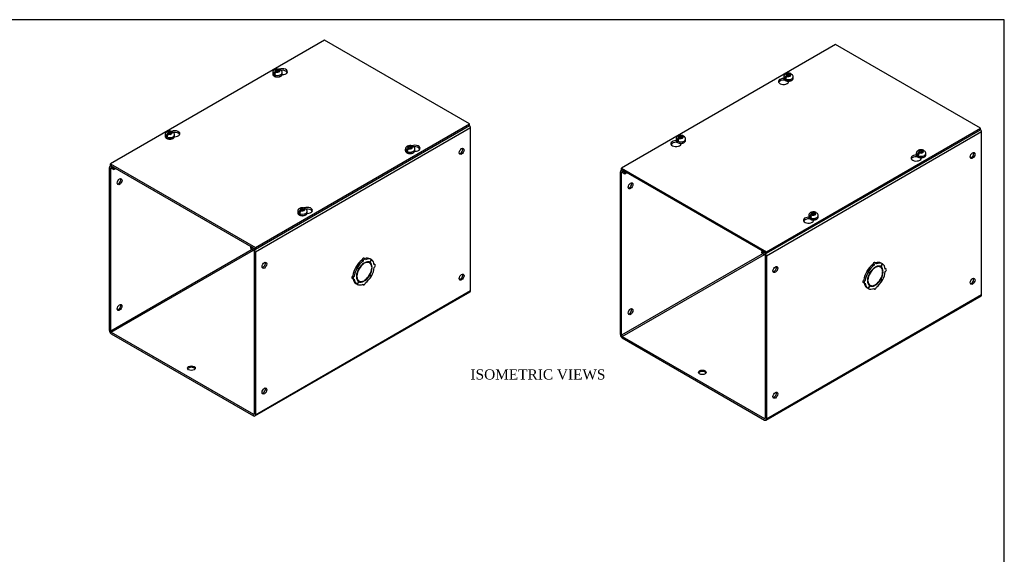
# Model space of a CAD drawing. Header units: inches. Extents: x 0.2 to 77.9, y -0.5 to 51.8.
# Tile 4 of 4: x 39.1 to 77.9, y 30.7 to 51.8. Entities that reach past the tile are written whole.
import ezdxf
from ezdxf.enums import TextEntityAlignment as Align

# ---------------------------------------------------------------- set-up
doc = ezdxf.new("R2010")
doc.units = ezdxf.units.IN
doc.header["$MEASUREMENT"] = 0
for name, color, linetype in [('COM56316-1', 7, 'Continuous'), ('COM70724-1', 7, 'Continuous'), ('Default', 7, 'Continuous'), ('SCS19515', 7, 'Continuous')]:
    doc.layers.add(name, color=color, linetype=linetype)
doc.styles.add('SEACAD_Times_New_Roman', font='times.ttf')

# ---------------------------------------------------------------- blocks, each defined once
blk = doc.blocks.new('SE5')
at = {"layer": 'COM56316-1', "color": 7, "linetype": 'Continuous'}
for p, q in [((71.233, 50.78), (62.792, 45.906)), ((76.948, 47.481), (71.233, 50.78)), ((69.209, 49.369), (69.209, 49.395)), ((69.209, 49.369), (69.225, 49.378)), ((69.386, 49.302), (69.386, 49.331)), ((68.506, 42.607), (76.948, 47.481)), ((68.506, 42.543), (76.948, 47.417)), ((76.948, 47.417), (76.948, 47.481)), ((64.966, 46.919), (64.966, 46.945)), ((64.966, 46.919), (64.982, 46.929)), ((65.143, 46.852), (65.143, 46.881)), ((74.438, 46.351), (74.438, 46.377)), ((74.438, 46.351), (74.453, 46.36)), ((74.614, 46.284), (74.614, 46.312)), ((62.792, 45.906), (68.506, 42.607)), ((62.792, 45.842), (62.792, 45.906)), ((62.792, 45.842), (68.506, 42.543)), ((70.195, 43.901), (70.195, 43.927)), ((70.195, 43.901), (70.21, 43.91)), ((70.371, 43.834), (70.371, 43.862)), ((68.506, 42.543), (68.506, 42.607))]:
    blk.add_line(p, q, dxfattribs=at)
for centre, major_axis, start_param, end_param in [((69.185, 49.316), (0.203, 0), 1.538803, 6.405229), ((69.185, 49.253), (-0.203, 0), 4.590345, 6.008059), ((64.942, 46.867), (0.203, 0), 1.538803, 6.405229), ((64.942, 46.803), (-0.203, 0), 4.590345, 6.008059), ((74.413, 46.298), (0.203, 0), 1.538803, 6.405229), ((74.413, 46.234), (-0.203, 0), 4.590345, 6.008059), ((70.17, 43.848), (0.203, 0), 1.538803, 6.405229), ((70.17, 43.784), (-0.203, 0), 4.590345, 6.008059)]:
    blk.add_ellipse(centre, major_axis=major_axis, ratio=0.57735, start_param=start_param, end_param=end_param, dxfattribs=at)
at = {"layer": 'COM70724-1', "color": 7, "linetype": 'Continuous'}
for p, q in [((76.992, 47.329), (68.506, 42.43)), ((76.992, 40.914), (76.992, 47.329)), ((62.814, 45.829), (62.77, 45.804)), ((62.748, 39.34), (62.748, 45.754)), ((62.799, 45.725), (62.824, 45.74)), ((62.799, 39.311), (62.799, 45.725)), ((62.846, 45.811), (62.824, 45.798)), ((62.824, 45.798), (62.924, 45.74)), ((62.824, 45.74), (62.924, 45.682)), ((62.924, 45.74), (62.946, 45.753)), ((62.924, 45.682), (62.924, 45.74)), ((62.924, 45.682), (62.997, 45.724)), ((68.379, 42.532), (62.799, 39.311)), ((62.824, 39.266), (68.43, 42.503)), ((68.351, 42.633), (68.33, 42.62)), ((68.33, 42.62), (68.43, 42.562)), ((68.33, 42.561), (68.33, 42.62)), ((68.33, 42.561), (68.43, 42.503)), ((68.43, 42.562), (68.452, 42.575)), ((68.455, 42.459), (68.455, 36.045)), ((68.506, 42.43), (68.506, 36.015)), ((72.756, 42.073), (72.705, 42.103)), ((72.786, 41.971), (72.769, 41.98)), ((72.831, 42.153), (72.78, 42.182)), ((72.786, 41.971), (72.786, 41.991)), ((72.814, 42.008), (72.814, 41.987)), ((73.006, 42), (72.955, 42.029)), ((73.08, 42.13), (73.018, 42.022)), ((73.02, 42.021), (73.018, 42.022)), ((73.02, 42.021), (73.082, 42.129)), ((73.08, 42.13), (73.029, 42.16)), ((73.082, 42.129), (73.08, 42.13)), ((73.226, 41.925), (73.192, 41.945)), ((72.517, 41.803), (72.466, 41.832)), ((72.466, 41.832), (72.529, 41.797)), ((72.52, 41.807), (72.469, 41.836)), ((72.531, 41.8), (72.469, 41.836)), ((72.517, 41.803), (72.58, 41.767)), ((72.582, 41.77), (72.52, 41.807)), ((72.58, 41.767), (72.529, 41.797)), ((72.582, 41.77), (72.531, 41.8)), ((73.109, 41.837), (73.09, 41.848)), ((73.091, 41.827), (73.109, 41.837)), ((73.109, 41.805), (73.091, 41.794)), ((72.322, 41.39), (72.373, 41.36)), ((72.405, 41.465), (72.354, 41.495)), ((72.517, 41.156), (72.466, 41.185)), ((72.491, 41.48), (72.509, 41.491)), ((72.509, 41.458), (72.491, 41.448)), ((72.509, 41.491), (72.492, 41.5)), ((72.58, 41.264), (72.517, 41.156)), ((72.52, 41.155), (72.517, 41.156)), ((72.52, 41.155), (72.582, 41.263)), ((72.543, 41.315), (72.594, 41.285)), ((72.582, 41.263), (72.58, 41.264)), ((72.786, 41.277), (72.766, 41.289)), ((72.786, 41.277), (72.786, 41.298)), ((72.814, 41.314), (72.814, 41.294)), ((73.018, 41.515), (73.005, 41.522)), ((73.02, 41.518), (73.007, 41.525)), ((73.018, 41.515), (73.08, 41.478)), ((73.082, 41.482), (73.02, 41.518)), ((68.484, 35.966), (76.969, 40.865)), ((68.506, 36.015), (76.992, 40.914)), ((72.734, 41.152), (72.769, 41.132)), ((62.824, 39.266), (68.43, 36.03)), ((62.824, 39.208), (68.43, 35.971)), ((68.455, 36.045), (68.43, 36.03))]:
    blk.add_line(p, q, dxfattribs=at)
for centre, major_axis, start_param, end_param in [((76.915, 47.373), (0.054, -0.0935), 0.785398, 1.918766), ((76.587, 46.426), (0.066, 0.115), 3.534412, 5.890366), ((62.824, 45.71), (0.054, -0.0935), 2.356194, 3.926991), ((62.824, 45.71), (0.018, -0.0312), 2.356194, 3.926991), ((63.101, 45.23), (0.067, 0.115), 3.534412, 5.890366), ((68.43, 42.474), (-0.054, 0.0935), 3.926991, 5.497787), ((68.43, 42.474), (-0.018, 0.0312), 3.926991, 5.497787), ((68.809, 41.935), (0.067, 0.115), 3.534412, 5.890366), ((72.749, 41.672), (0.281, 0.487), 0.896739, 1.566433), ((72.8, 41.643), (-0.206, -0.357), 3.975495, 5.449283), ((72.8, 41.643), (0.281, 0.487), 0.896739, 1.566433), ((72.8, 41.643), (0.219, 0.379), 0.831128, 1.566433), ((72.749, 42.128), (-0.0313, -0.0541), 3.141593, 5.497787), ((72.8, 42.099), (-0.0313, -0.0541), 2.356194, 5.497787), ((72.749, 41.672), (0.281, 0.487), 0.004363, 0.620067), ((72.8, 41.643), (-0.206, -0.357), 2.404698, 3.878487), ((72.8, 41.643), (0.219, 0.379), 0.004363, 0.739668), ((72.8, 41.643), (0.281, 0.487), 0.004363, 0.674057), ((72.749, 41.672), (-0.206, -0.357), 3.141593, 3.271499), ((72.749, 41.672), (0.219, 0.379), 5.920402, 6.166551), ((72.8, 41.643), (0.219, 0.379), 5.543517, 6.278822), ((72.8, 41.643), (0.281, 0.487), 5.609128, 6.278822), ((72.749, 41.672), (-0.281, -0.487), 4.716752, 5.386446), ((72.8, 41.643), (-0.281, -0.487), 4.716752, 5.386446), ((72.8, 41.643), (-0.219, -0.379), 4.716752, 5.452057), ((72.8, 41.643), (0.206, 0.357), 3.975495, 5.449283), ((72.8, 41.643), (0.219, 0.379), 4.716752, 5.452057), ((72.8, 41.643), (0.281, 0.487), 4.716752, 5.386446), ((73.195, 41.871), (-0.0313, -0.0541), 0.785398, 3.926991), ((76.587, 41.468), (0.067, 0.115), 3.534412, 5.890366), ((72.354, 41.444), (0.0313, 0.0541), 0.785398, 3.141593), ((72.749, 41.672), (-0.281, -0.487), 5.663118, 6.278822), ((72.405, 41.414), (0.0312, 0.0541), 0.785398, 3.926991), ((72.8, 41.643), (-0.281, -0.487), 5.609128, 6.278822), ((72.8, 41.643), (-0.219, -0.379), 5.543517, 6.278822), ((72.8, 41.643), (0.206, 0.357), 2.404698, 3.878487), ((72.749, 41.672), (0.206, 0.357), 3.011687, 3.141593), ((72.8, 41.643), (-0.281, -0.487), 0.004363, 0.674057), ((72.749, 41.672), (-0.219, -0.379), 0.116634, 0.362783), ((72.8, 41.643), (-0.219, -0.379), 0.004363, 0.739668), ((72.8, 41.186), (0.0312, 0.0541), 2.356194, 5.497787), ((72.8, 41.643), (-0.219, -0.379), 0.831128, 1.566433), ((72.8, 41.643), (-0.281, -0.487), 0.896739, 1.566433), ((76.915, 40.958), (-0.054, 0.0935), 3.141593, 3.926991), ((63.101, 40.272), (0.066, 0.115), 3.534412, 5.890366), ((62.824, 39.296), (-0.054, 0.0935), 0.785398, 2.356194), ((62.824, 39.296), (-0.018, 0.0312), 0.785398, 2.356194), ((65.981, 37.794), (-0.156, 0), 3.473487, 5.951291), ((68.809, 36.977), (0.067, 0.115), 3.534412, 5.890366), ((68.43, 36.059), (-0.018, 0.0312), 2.356194, 3.926991), ((68.43, 36.059), (-0.054, 0.0935), 2.356194, 3.926991)]:
    blk.add_ellipse(centre, major_axis=major_axis, ratio=0.57735, start_param=start_param, end_param=end_param, dxfattribs=at)
for centre, major_axis in [((76.638, 46.396), (0.066, 0.115)), ((63.152, 45.201), (0.067, 0.115)), ((68.86, 41.905), (0.067, 0.115)), ((76.638, 41.438), (0.067, 0.115)), ((63.152, 40.243), (0.066, 0.115)), ((65.981, 37.852), (0.156, 0)), ((68.86, 36.948), (0.067, 0.115))]:
    blk.add_ellipse(centre, major_axis=major_axis, ratio=0.57735, dxfattribs=at)
at = {"layer": 'SCS19515', "color": 7, "linetype": 'Continuous'}
for p, q in [((69.189, 49.497), (69.189, 49.448)), ((69.297, 49.488), (69.226, 49.446)), ((69.321, 49.563), (69.29, 49.545)), ((69.321, 49.603), (69.391, 49.603)), ((69.321, 49.563), (69.321, 49.603)), ((69.321, 49.563), (69.321, 49.512)), ((69.321, 49.541), (69.391, 49.541)), ((69.333, 49.52), (69.363, 49.538)), ((69.433, 49.538), (69.363, 49.538)), ((69.421, 49.62), (69.391, 49.603)), ((69.391, 49.541), (69.391, 49.603)), ((69.433, 49.566), (69.391, 49.541)), ((69.433, 49.578), (69.464, 49.596)), ((69.433, 49.578), (69.433, 49.538)), ((69.564, 49.448), (69.564, 49.497)), ((64.946, 47.047), (64.946, 46.998)), ((65.054, 47.038), (64.983, 46.997)), ((65.078, 47.113), (65.047, 47.095)), ((65.078, 47.153), (65.148, 47.153)), ((65.078, 47.113), (65.078, 47.153)), ((65.078, 47.113), (65.078, 47.062)), ((65.078, 47.092), (65.148, 47.092)), ((65.09, 47.071), (65.12, 47.088)), ((65.19, 47.088), (65.12, 47.088)), ((65.178, 47.171), (65.148, 47.153)), ((65.148, 47.092), (65.148, 47.153)), ((65.19, 47.116), (65.148, 47.092)), ((65.19, 47.129), (65.221, 47.146)), ((65.19, 47.129), (65.19, 47.088)), ((65.321, 46.998), (65.321, 47.047)), ((74.65, 46.602), (74.619, 46.584)), ((74.418, 46.478), (74.418, 46.429)), ((74.526, 46.469), (74.454, 46.428)), ((74.549, 46.544), (74.518, 46.526)), ((74.549, 46.584), (74.619, 46.584)), ((74.549, 46.544), (74.549, 46.584)), ((74.549, 46.544), (74.549, 46.493)), ((74.549, 46.523), (74.619, 46.523)), ((74.561, 46.502), (74.592, 46.519)), ((74.661, 46.519), (74.592, 46.519)), ((74.619, 46.523), (74.619, 46.584)), ((74.661, 46.547), (74.619, 46.523)), ((74.661, 46.56), (74.692, 46.577)), ((74.661, 46.56), (74.661, 46.519)), ((74.793, 46.429), (74.793, 46.478)), ((70.175, 44.029), (70.175, 43.98)), ((70.283, 44.019), (70.211, 43.978)), ((70.306, 44.094), (70.275, 44.076)), ((70.306, 44.134), (70.376, 44.134)), ((70.306, 44.094), (70.306, 44.134)), ((70.306, 44.094), (70.306, 44.043)), ((70.306, 44.073), (70.376, 44.073)), ((70.318, 44.052), (70.349, 44.07)), ((70.418, 44.07), (70.349, 44.07)), ((70.407, 44.152), (70.376, 44.134)), ((70.376, 44.073), (70.376, 44.134)), ((70.418, 44.098), (70.376, 44.073)), ((70.418, 44.11), (70.449, 44.128)), ((70.418, 44.11), (70.418, 44.07)), ((70.55, 43.98), (70.55, 44.029))]:
    blk.add_line(p, q, dxfattribs=at)
for centre, radius, start, end in [((69.368, 49.424), 0.144, 122.6431, 170.9725), ((69.41, 49.399), 0.144, 122.6435, 170.9722), ((69.44, 49.499), 0.123, 358.738, 53.0485), ((65.125, 46.974), 0.144, 122.6431, 170.9725), ((65.167, 46.95), 0.144, 122.6435, 170.9722), ((65.197, 47.049), 0.123, 358.738, 53.0485), ((74.596, 46.405), 0.144, 122.6431, 170.9725), ((74.638, 46.381), 0.144, 122.6435, 170.9722), ((74.668, 46.48), 0.123, 358.738, 53.0485), ((70.353, 43.956), 0.144, 122.6431, 170.9725), ((70.395, 43.931), 0.144, 122.6435, 170.9722), ((70.425, 44.03), 0.123, 358.738, 53.0485)]:
    blk.add_arc(centre, radius, start, end, dxfattribs=at)
for centre, major_axis, start_param, end_param in [((69.377, 49.497), (0.187, 0), 3.141093, 6.278965), ((69.377, 49.448), (-0.187, 0), 0, 3.141593), ((69.377, 49.509), (-0.186, 0), 0.623612, 0.947184), ((69.377, 49.57), (0.0975, 0), 1.098165, 3.614224), ((69.377, 49.57), (-0.0975, 0), 1.098165, 3.614224), ((69.377, 49.448), (-0.187, 0), 3.141593, 3.167603), ((65.134, 47.047), (0.188, 0), 3.141093, 6.278965), ((65.134, 46.998), (-0.188, 0), 0, 3.141593), ((65.134, 47.059), (-0.186, 0), 0.623612, 0.947184), ((65.134, 47.121), (0.0975, 0), 1.098165, 3.614224), ((65.134, 47.121), (-0.0975, 0), 1.098165, 3.614224), ((65.134, 46.998), (-0.188, 0), 3.141593, 3.167603), ((74.605, 46.552), (0.0975, 0), 1.098165, 3.614224), ((74.605, 46.478), (0.187, 0), 3.141093, 6.278965), ((74.605, 46.429), (-0.187, 0), 0, 3.141593), ((74.605, 46.491), (-0.186, 0), 0.623612, 0.947184), ((74.605, 46.552), (-0.0975, 0), 1.098165, 3.614224), ((74.605, 46.429), (-0.187, 0), 3.141593, 3.167603), ((70.362, 44.029), (0.187, 0), 3.141093, 6.278965), ((70.362, 43.98), (-0.187, 0), 0, 3.141593), ((70.362, 44.041), (-0.186, 0), 0.623612, 0.947184), ((70.362, 44.102), (0.0975, 0), 1.098165, 3.614224), ((70.362, 44.102), (-0.0975, 0), 1.098165, 3.614224), ((70.362, 43.98), (-0.187, 0), 3.141593, 3.167603)]:
    blk.add_ellipse(centre, major_axis=major_axis, ratio=0.57735, start_param=start_param, end_param=end_param, dxfattribs=at)
for points, knots in [([(69.463, 49.627), (69.454, 49.631), (69.434, 49.638), (69.397, 49.643), (69.357, 49.644), (69.317, 49.637), (69.28, 49.625), (69.248, 49.607), (69.223, 49.584), (69.204, 49.558), (69.193, 49.529), (69.188, 49.508), (69.19, 49.498), (69.19, 49.497)], [0, 0, 0, 0, 0.080213, 0.188324, 0.297257, 0.40807, 0.522418, 0.626229, 0.72386, 0.816472, 0.906433, 0.995466, 1, 1, 1, 1]), ([(69.19, 49.449), (69.19, 49.442), (69.19, 49.429), (69.2, 49.406), (69.216, 49.384), (69.24, 49.364), (69.271, 49.348), (69.306, 49.337), (69.345, 49.33), (69.385, 49.328), (69.424, 49.332), (69.462, 49.341), (69.496, 49.354), (69.525, 49.373), (69.547, 49.395), (69.56, 49.419), (69.565, 49.438), (69.564, 49.449), (69.563, 49.451)], [0, 0, 0, 0, 0.042882, 0.104953, 0.167899, 0.233818, 0.302298, 0.371658, 0.440855, 0.509877, 0.578936, 0.64825, 0.718091, 0.788712, 0.859891, 0.921486, 0.981041, 1, 1, 1, 1]), ([(69.486, 49.596), (69.485, 49.6), (69.484, 49.604), (69.481, 49.611), (69.48, 49.614), (69.476, 49.619), (69.474, 49.621), (69.469, 49.625), (69.466, 49.627), (69.46, 49.629), (69.457, 49.629), (69.451, 49.63), (69.447, 49.63), (69.44, 49.628), (69.436, 49.627), (69.429, 49.624), (69.425, 49.623), (69.421, 49.62)], [0, 0, 0, 0, 0.125, 0.125, 0.25, 0.25, 0.375, 0.375, 0.5, 0.5, 0.625, 0.625, 0.75, 0.75, 0.875, 0.875, 1, 1, 1, 1]), ([(69.464, 49.596), (69.468, 49.598), (69.471, 49.6), (69.479, 49.603), (69.482, 49.604), (69.49, 49.605), (69.493, 49.605), (69.5, 49.605), (69.503, 49.604), (69.509, 49.602), (69.511, 49.601), (69.514, 49.599), (69.514, 49.598), (69.515, 49.598)], [0, 0, 0, 0, 0.125, 0.125, 0.25, 0.25, 0.375, 0.375, 0.5, 0.5, 0.625, 0.625, 0.6404193, 0.6404193, 0.6404193, 0.6404193]), ([(65.22, 47.177), (65.211, 47.181), (65.191, 47.188), (65.154, 47.194), (65.114, 47.194), (65.074, 47.188), (65.037, 47.175), (65.005, 47.157), (64.98, 47.135), (64.961, 47.108), (64.95, 47.08), (64.945, 47.058), (64.947, 47.048), (64.947, 47.047)], [0, 0, 0, 0, 0.080213, 0.188324, 0.297257, 0.40807, 0.522418, 0.626229, 0.72386, 0.816472, 0.906433, 0.995466, 1, 1, 1, 1]), ([(64.947, 46.999), (64.947, 46.992), (64.947, 46.979), (64.957, 46.956), (64.973, 46.934), (64.997, 46.915), (65.028, 46.899), (65.063, 46.887), (65.102, 46.88), (65.142, 46.879), (65.181, 46.882), (65.219, 46.891), (65.253, 46.905), (65.282, 46.923), (65.304, 46.945), (65.317, 46.969), (65.322, 46.989), (65.321, 46.999), (65.32, 47.002)], [0, 0, 0, 0, 0.042882, 0.104953, 0.167899, 0.233818, 0.302298, 0.371658, 0.440855, 0.509877, 0.578936, 0.64825, 0.718091, 0.788712, 0.859891, 0.921486, 0.981041, 1, 1, 1, 1]), ([(65.243, 47.147), (65.242, 47.151), (65.241, 47.154), (65.238, 47.161), (65.237, 47.164), (65.233, 47.169), (65.231, 47.172), (65.226, 47.175), (65.223, 47.177), (65.217, 47.179), (65.214, 47.18), (65.208, 47.18), (65.204, 47.18), (65.197, 47.179), (65.193, 47.178), (65.186, 47.175), (65.182, 47.173), (65.178, 47.171)], [0, 0, 0, 0, 0.125, 0.125, 0.25, 0.25, 0.375, 0.375, 0.5, 0.5, 0.625, 0.625, 0.75, 0.75, 0.875, 0.875, 1, 1, 1, 1]), ([(65.221, 47.146), (65.225, 47.148), (65.228, 47.15), (65.236, 47.153), (65.239, 47.154), (65.247, 47.155), (65.25, 47.156), (65.257, 47.155), (65.26, 47.155), (65.266, 47.152), (65.268, 47.151), (65.271, 47.149), (65.271, 47.149), (65.272, 47.148)], [0, 0, 0, 0, 0.125, 0.125, 0.25, 0.25, 0.375, 0.375, 0.5, 0.5, 0.625, 0.625, 0.6404193, 0.6404193, 0.6404193, 0.6404193]), ([(74.692, 46.609), (74.682, 46.612), (74.663, 46.619), (74.626, 46.625), (74.586, 46.625), (74.545, 46.619), (74.508, 46.606), (74.477, 46.588), (74.451, 46.566), (74.432, 46.54), (74.421, 46.511), (74.417, 46.489), (74.418, 46.479), (74.418, 46.478)], [0, 0, 0, 0, 0.080213, 0.188324, 0.297257, 0.40807, 0.522418, 0.626229, 0.72386, 0.816472, 0.906433, 0.995466, 1, 1, 1, 1]), ([(74.714, 46.578), (74.713, 46.582), (74.712, 46.585), (74.71, 46.592), (74.708, 46.595), (74.704, 46.6), (74.702, 46.603), (74.697, 46.607), (74.695, 46.608), (74.689, 46.61), (74.686, 46.611), (74.679, 46.611), (74.676, 46.611), (74.668, 46.61), (74.665, 46.609), (74.657, 46.606), (74.653, 46.604), (74.65, 46.602)], [0, 0, 0, 0, 0.125, 0.125, 0.25, 0.25, 0.375, 0.375, 0.5, 0.5, 0.625, 0.625, 0.75, 0.75, 0.875, 0.875, 1, 1, 1, 1]), ([(74.419, 46.43), (74.419, 46.424), (74.419, 46.41), (74.428, 46.387), (74.445, 46.365), (74.469, 46.346), (74.499, 46.33), (74.534, 46.318), (74.573, 46.311), (74.613, 46.31), (74.653, 46.313), (74.691, 46.322), (74.725, 46.336), (74.754, 46.354), (74.775, 46.376), (74.788, 46.4), (74.794, 46.42), (74.792, 46.43), (74.792, 46.433)], [0, 0, 0, 0, 0.042882, 0.104953, 0.167899, 0.233818, 0.302298, 0.371658, 0.440855, 0.509877, 0.578936, 0.64825, 0.718091, 0.788712, 0.859891, 0.921486, 0.981041, 1, 1, 1, 1]), ([(74.692, 46.577), (74.696, 46.58), (74.7, 46.581), (74.707, 46.584), (74.711, 46.585), (74.718, 46.587), (74.721, 46.587), (74.728, 46.586), (74.731, 46.586), (74.737, 46.584), (74.74, 46.582), (74.742, 46.58), (74.743, 46.58), (74.743, 46.579)], [0, 0, 0, 0, 0.125, 0.125, 0.25, 0.25, 0.375, 0.375, 0.5, 0.5, 0.625, 0.625, 0.6404193, 0.6404193, 0.6404193, 0.6404193]), ([(70.449, 44.159), (70.439, 44.162), (70.42, 44.17), (70.383, 44.175), (70.343, 44.175), (70.302, 44.169), (70.265, 44.156), (70.234, 44.138), (70.208, 44.116), (70.189, 44.09), (70.178, 44.061), (70.174, 44.039), (70.175, 44.029), (70.175, 44.029)], [0, 0, 0, 0, 0.080213, 0.188324, 0.297257, 0.40807, 0.522418, 0.626229, 0.72386, 0.816472, 0.906433, 0.995466, 1, 1, 1, 1]), ([(70.176, 43.98), (70.176, 43.974), (70.176, 43.96), (70.185, 43.938), (70.202, 43.916), (70.226, 43.896), (70.256, 43.88), (70.291, 43.868), (70.33, 43.862), (70.37, 43.86), (70.41, 43.864), (70.448, 43.872), (70.482, 43.886), (70.511, 43.904), (70.532, 43.926), (70.545, 43.95), (70.551, 43.97), (70.549, 43.98), (70.549, 43.983)], [0, 0, 0, 0, 0.042882, 0.104953, 0.167899, 0.233818, 0.302298, 0.371658, 0.440855, 0.509877, 0.578936, 0.64825, 0.718091, 0.788712, 0.859891, 0.921486, 0.981041, 1, 1, 1, 1]), ([(70.471, 44.128), (70.47, 44.132), (70.469, 44.136), (70.467, 44.142), (70.465, 44.145), (70.461, 44.151), (70.459, 44.153), (70.454, 44.157), (70.452, 44.158), (70.446, 44.161), (70.443, 44.161), (70.436, 44.162), (70.433, 44.161), (70.425, 44.16), (70.422, 44.159), (70.414, 44.156), (70.41, 44.154), (70.407, 44.152)], [0, 0, 0, 0, 0.125, 0.125, 0.25, 0.25, 0.375, 0.375, 0.5, 0.5, 0.625, 0.625, 0.75, 0.75, 0.875, 0.875, 1, 1, 1, 1]), ([(70.449, 44.128), (70.453, 44.13), (70.457, 44.132), (70.464, 44.135), (70.468, 44.136), (70.475, 44.137), (70.478, 44.137), (70.485, 44.137), (70.488, 44.136), (70.494, 44.134), (70.497, 44.132), (70.499, 44.13), (70.5, 44.13), (70.5, 44.13)], [0, 0, 0, 0, 0.125, 0.125, 0.25, 0.25, 0.375, 0.375, 0.5, 0.5, 0.625, 0.625, 0.6404193, 0.6404193, 0.6404193, 0.6404193])]:
    blk.add_open_spline(points, degree=3, knots=knots, dxfattribs=at)
blk = doc.blocks.new('SE7')
at = {"layer": 'COM56316-1', "color": 7, "linetype": 'Continuous'}
for p, q in [((51.084, 50.946), (42.643, 46.072)), ((56.799, 47.646), (51.084, 50.946)), ((48.357, 42.773), (56.799, 47.646)), ((48.357, 42.709), (56.799, 47.583)), ((56.799, 47.583), (56.799, 47.646)), ((42.643, 46.072), (48.357, 42.773)), ((42.643, 46.008), (42.643, 46.072)), ((42.643, 46.008), (48.357, 42.709)), ((48.357, 42.709), (48.357, 42.773))]:
    blk.add_line(p, q, dxfattribs=at)
for centre, major_axis, start_param, end_param in [((49.42, 49.704), (-0.203, 0), 1.52328, 5.342971), ((49.42, 49.641), (0.203, 0), 0.275127, 1.792611), ((45.177, 47.255), (-0.203, 0), 1.52328, 5.342971), ((45.177, 47.191), (0.203, 0), 0.275127, 1.792611), ((54.649, 46.686), (-0.203, 0), 1.52328, 5.342971), ((54.649, 46.622), (0.203, 0), 0.275127, 1.792611), ((50.406, 44.236), (-0.203, 0), 1.52328, 5.342971), ((50.406, 44.172), (0.203, 0), 0.275127, 1.792611)]:
    blk.add_ellipse(centre, major_axis=major_axis, ratio=0.57735, start_param=start_param, end_param=end_param, dxfattribs=at)
at = {"layer": 'COM70724-1', "color": 7, "linetype": 'Continuous'}
for p, q in [((56.843, 47.494), (48.357, 42.595)), ((56.843, 41.08), (56.843, 47.494)), ((42.599, 39.506), (42.599, 45.92)), ((42.665, 45.995), (42.621, 45.97)), ((42.65, 45.891), (42.675, 45.906)), ((42.65, 39.476), (42.65, 45.891)), ((42.697, 45.977), (42.675, 45.964)), ((42.675, 45.964), (42.775, 45.906)), ((42.675, 45.906), (42.775, 45.848)), ((42.775, 45.906), (42.797, 45.919)), ((42.775, 45.848), (42.775, 45.906)), ((42.775, 45.848), (42.848, 45.89)), ((48.202, 42.798), (48.181, 42.786)), ((48.181, 42.786), (48.281, 42.728)), ((48.181, 42.727), (48.181, 42.786)), ((48.181, 42.727), (48.281, 42.669)), ((48.281, 42.728), (48.303, 42.74)), ((48.23, 42.698), (42.65, 39.476)), ((42.675, 39.432), (48.281, 42.669)), ((48.306, 42.625), (48.306, 36.21)), ((48.357, 42.595), (48.357, 36.181)), ((52.682, 42.319), (52.631, 42.348)), ((52.931, 42.296), (52.88, 42.326)), ((52.368, 41.969), (52.317, 41.998)), ((52.317, 41.998), (52.38, 41.962)), ((52.371, 41.973), (52.32, 42.002)), ((52.382, 41.966), (52.32, 42.002)), ((52.368, 41.969), (52.431, 41.933)), ((52.433, 41.936), (52.371, 41.973)), ((52.431, 41.933), (52.38, 41.962)), ((52.433, 41.936), (52.382, 41.966)), ((52.607, 42.239), (52.556, 42.269)), ((52.637, 42.137), (52.62, 42.146)), ((52.637, 42.137), (52.637, 42.157)), ((52.665, 42.173), (52.665, 42.153)), ((52.857, 42.166), (52.806, 42.195)), ((52.931, 42.296), (52.869, 42.188)), ((52.871, 42.187), (52.869, 42.188)), ((52.871, 42.187), (52.933, 42.295)), ((52.933, 42.295), (52.931, 42.296)), ((52.96, 42.003), (52.941, 42.014)), ((52.942, 41.993), (52.96, 42.003)), ((52.96, 41.97), (52.942, 41.96)), ((53.077, 42.091), (53.043, 42.11)), ((52.173, 41.555), (52.224, 41.526)), ((52.256, 41.631), (52.205, 41.661)), ((52.342, 41.646), (52.36, 41.656)), ((52.36, 41.624), (52.342, 41.614)), ((52.36, 41.656), (52.343, 41.666)), ((52.869, 41.68), (52.856, 41.688)), ((52.871, 41.684), (52.858, 41.691)), ((52.869, 41.68), (52.931, 41.644)), ((52.933, 41.648), (52.871, 41.684)), ((52.368, 41.322), (52.317, 41.351)), ((52.431, 41.43), (52.368, 41.322)), ((52.371, 41.32), (52.368, 41.322)), ((52.371, 41.32), (52.433, 41.429)), ((52.394, 41.48), (52.445, 41.451)), ((52.433, 41.429), (52.431, 41.43)), ((52.585, 41.318), (52.62, 41.298)), ((52.637, 41.443), (52.617, 41.454)), ((52.637, 41.443), (52.637, 41.464)), ((52.665, 41.48), (52.665, 41.46)), ((48.335, 36.132), (56.82, 41.031)), ((48.357, 36.181), (56.843, 41.08)), ((42.675, 39.432), (48.281, 36.196)), ((42.675, 39.374), (48.281, 36.137)), ((48.306, 36.21), (48.281, 36.196))]:
    blk.add_line(p, q, dxfattribs=at)
for centre, major_axis, start_param, end_param in [((56.766, 47.538), (0.054, -0.0935), 0.785398, 1.918766), ((56.438, 46.591), (0.067, 0.115), 3.534412, 5.890366), ((42.675, 45.876), (0.054, -0.0935), 2.356194, 3.926991), ((42.675, 45.876), (0.018, -0.0312), 2.356194, 3.926991), ((42.952, 45.396), (0.067, 0.115), 3.534412, 5.890366), ((48.281, 42.64), (-0.054, 0.0935), 3.926991, 5.497787), ((48.281, 42.64), (-0.018, 0.0312), 3.926991, 5.497787), ((52.6, 42.294), (-0.0313, -0.0541), 3.141593, 5.497787), ((52.651, 42.265), (-0.0313, -0.0541), 2.356194, 5.497787), ((52.6, 41.838), (0.281, 0.487), 0.004363, 0.620067), ((52.651, 41.808), (0.281, 0.487), 0.004363, 0.674057), ((48.66, 42.101), (0.067, 0.115), 3.534412, 5.890366), ((52.6, 41.838), (-0.281, -0.487), 4.716752, 5.386446), ((52.651, 41.808), (-0.281, -0.487), 4.716752, 5.386446), ((52.6, 41.838), (0.281, 0.487), 0.896739, 1.566433), ((52.651, 41.808), (-0.219, -0.379), 4.716752, 5.452057), ((52.651, 41.808), (-0.206, -0.357), 3.975495, 5.449283), ((52.651, 41.808), (0.281, 0.487), 0.896739, 1.566433), ((52.651, 41.808), (0.219, 0.379), 0.831128, 1.566433), ((52.651, 41.808), (-0.206, -0.357), 2.404698, 3.878487), ((52.651, 41.808), (0.219, 0.379), 0.004363, 0.739668), ((52.651, 41.808), (0.206, 0.357), 3.975495, 5.449283), ((52.6, 41.838), (-0.206, -0.357), 3.141593, 3.271499), ((52.6, 41.838), (0.219, 0.379), 5.920402, 6.166551), ((52.651, 41.808), (0.219, 0.379), 5.543517, 6.278822), ((52.651, 41.808), (0.219, 0.379), 4.716752, 5.452057), ((52.651, 41.808), (0.281, 0.487), 5.609128, 6.278822), ((52.651, 41.808), (0.281, 0.487), 4.716752, 5.386446), ((53.046, 42.037), (-0.0312, -0.0541), 0.785398, 3.926991), ((52.205, 41.61), (0.0313, 0.0541), 0.785398, 3.141593), ((52.256, 41.58), (0.0313, 0.0541), 0.785398, 3.926991), ((52.651, 41.808), (-0.219, -0.379), 5.543517, 6.278822), ((52.651, 41.808), (0.206, 0.357), 2.404698, 3.878487), ((52.651, 41.808), (-0.219, -0.379), 0.831128, 1.566433), ((52.651, 41.808), (-0.281, -0.487), 0.896739, 1.566433), ((56.438, 41.634), (0.067, 0.115), 3.534412, 5.890366), ((52.6, 41.838), (-0.281, -0.487), 5.663118, 6.278822), ((52.651, 41.808), (-0.281, -0.487), 5.609128, 6.278822), ((52.6, 41.838), (0.206, 0.357), 3.011687, 3.141593), ((52.651, 41.808), (-0.281, -0.487), 0.004363, 0.674057), ((52.6, 41.838), (-0.219, -0.379), 0.116634, 0.362783), ((52.651, 41.808), (-0.219, -0.379), 0.004363, 0.739668), ((52.651, 41.352), (0.0313, 0.0541), 2.356194, 5.497787), ((56.766, 41.124), (-0.054, 0.0935), 3.141593, 3.926991), ((42.952, 40.438), (0.067, 0.115), 3.534412, 5.890366), ((42.675, 39.462), (-0.054, 0.0935), 0.785398, 2.356194), ((42.675, 39.462), (-0.018, 0.0312), 0.785398, 2.356194), ((45.832, 37.959), (0.156, 0), 0.331895, 2.809698), ((48.66, 37.143), (0.067, 0.115), 3.534412, 5.890366), ((48.281, 36.225), (-0.018, 0.0312), 2.356194, 3.926991), ((48.281, 36.225), (-0.054, 0.0935), 2.356194, 3.926991)]:
    blk.add_ellipse(centre, major_axis=major_axis, ratio=0.57735, start_param=start_param, end_param=end_param, dxfattribs=at)
for centre, major_axis in [((56.489, 46.562), (0.066, 0.115)), ((43.003, 45.367), (0.067, 0.115)), ((48.711, 42.071), (0.066, 0.115)), ((56.489, 41.604), (0.066, 0.115)), ((43.003, 40.409), (0.066, 0.115)), ((45.832, 38.018), (-0.156, 0)), ((48.711, 37.113), (0.066, 0.115))]:
    blk.add_ellipse(centre, major_axis=major_axis, ratio=0.57735, dxfattribs=at)
at = {"layer": 'SCS19515', "color": 7, "linetype": 'Continuous'}
for p, q in [((49.172, 49.728), (49.141, 49.711)), ((49.172, 49.769), (49.242, 49.769)), ((49.172, 49.728), (49.172, 49.769)), ((49.172, 49.728), (49.172, 49.677)), ((49.172, 49.707), (49.242, 49.707)), ((49.184, 49.686), (49.214, 49.704)), ((49.284, 49.704), (49.214, 49.704)), ((49.272, 49.786), (49.242, 49.769)), ((49.242, 49.707), (49.242, 49.769)), ((49.284, 49.732), (49.242, 49.707)), ((49.284, 49.744), (49.315, 49.762)), ((49.284, 49.744), (49.284, 49.704)), ((49.04, 49.663), (49.04, 49.614)), ((49.148, 49.653), (49.077, 49.612)), ((49.415, 49.614), (49.415, 49.663)), ((44.797, 47.213), (44.797, 47.164)), ((44.905, 47.204), (44.834, 47.162)), ((44.929, 47.279), (44.898, 47.261)), ((44.929, 47.319), (44.999, 47.319)), ((44.929, 47.279), (44.929, 47.319)), ((44.929, 47.279), (44.929, 47.228)), ((44.929, 47.258), (44.999, 47.258)), ((44.941, 47.236), (44.971, 47.254)), ((45.041, 47.254), (44.971, 47.254)), ((45.029, 47.337), (44.999, 47.319)), ((44.999, 47.258), (44.999, 47.319)), ((45.041, 47.282), (44.999, 47.258)), ((45.041, 47.294), (45.072, 47.312)), ((45.041, 47.294), (45.041, 47.254)), ((45.172, 47.164), (45.172, 47.213)), ((54.269, 46.644), (54.269, 46.595)), ((54.377, 46.635), (54.305, 46.594)), ((54.4, 46.71), (54.369, 46.692)), ((54.4, 46.75), (54.47, 46.75)), ((54.4, 46.71), (54.4, 46.75)), ((54.4, 46.71), (54.4, 46.659)), ((54.4, 46.689), (54.47, 46.689)), ((54.412, 46.667), (54.443, 46.685)), ((54.512, 46.685), (54.443, 46.685)), ((54.501, 46.768), (54.47, 46.75)), ((54.47, 46.689), (54.47, 46.75)), ((54.512, 46.713), (54.47, 46.689)), ((54.512, 46.725), (54.543, 46.743)), ((54.512, 46.725), (54.512, 46.685)), ((54.644, 46.595), (54.644, 46.644)), ((50.157, 44.3), (50.227, 44.3)), ((50.157, 44.26), (50.157, 44.3)), ((50.258, 44.318), (50.227, 44.3)), ((50.227, 44.239), (50.227, 44.3)), ((50.269, 44.264), (50.227, 44.239)), ((50.269, 44.276), (50.3, 44.294)), ((50.269, 44.276), (50.269, 44.236)), ((50.026, 44.194), (50.026, 44.145)), ((50.134, 44.185), (50.062, 44.144)), ((50.157, 44.26), (50.126, 44.242)), ((50.157, 44.26), (50.157, 44.209)), ((50.157, 44.239), (50.227, 44.239)), ((50.169, 44.218), (50.2, 44.236)), ((50.269, 44.236), (50.2, 44.236)), ((50.401, 44.145), (50.401, 44.194))]:
    blk.add_line(p, q, dxfattribs=at)
for centre, radius, start, end in [((49.175, 49.662), 0.133, 117.0366, 179.2546), ((49.219, 49.59), 0.144, 122.6431, 170.9725), ((49.227, 49.57), 0.239, 68.7414, 118.273), ((49.288, 49.662), 0.128, 0.1569, 52.419), ((49.261, 49.565), 0.144, 122.6435, 170.9722), ((44.932, 47.212), 0.133, 117.0366, 179.2546), ((44.976, 47.14), 0.144, 122.6431, 170.9725), ((44.984, 47.12), 0.239, 68.7414, 118.273), ((45.018, 47.115), 0.144, 122.6435, 170.9722), ((45.045, 47.213), 0.128, 0.1569, 52.419), ((54.403, 46.643), 0.133, 117.0366, 179.2546), ((54.447, 46.571), 0.144, 122.6431, 170.9725), ((54.456, 46.551), 0.239, 68.7414, 118.273), ((54.489, 46.547), 0.144, 122.6435, 170.9722), ((54.516, 46.644), 0.128, 0.1569, 52.419), ((50.16, 44.194), 0.133, 117.0366, 179.2546), ((50.213, 44.101), 0.239, 68.7414, 118.273), ((50.273, 44.194), 0.128, 0.1569, 52.419), ((50.204, 44.121), 0.144, 122.6431, 170.9725), ((50.246, 44.097), 0.144, 122.6435, 170.9722)]:
    blk.add_arc(centre, radius, start, end, dxfattribs=at)
for centre, major_axis, start_param, end_param in [((49.228, 49.736), (0.0975, 0), 1.098165, 3.614224), ((49.228, 49.736), (-0.0975, 0), 1.098165, 3.614224), ((49.228, 49.663), (-0.187, 0), 6.278965, 6.283185), ((49.228, 49.663), (-0.187, 0), 0, 3.141093), ((49.228, 49.614), (0.188, 0), 3.141593, 3.167603), ((49.228, 49.614), (0.188, 0), 3.167603, 6.283185), ((49.228, 49.675), (-0.186, 0), 0.623612, 0.947184), ((44.985, 47.213), (-0.187, 0), 6.278965, 6.283185), ((44.985, 47.213), (-0.187, 0), 0, 3.141093), ((44.985, 47.164), (0.187, 0), 3.141593, 3.167603), ((44.985, 47.164), (0.187, 0), 3.167603, 6.283185), ((44.985, 47.225), (-0.186, 0), 0.623612, 0.947184), ((44.985, 47.287), (0.0975, 0), 1.098165, 3.614224), ((44.985, 47.287), (-0.0975, 0), 1.098165, 3.614224), ((54.456, 46.644), (-0.187, 0), 6.278965, 6.283185), ((54.456, 46.644), (-0.187, 0), 0, 3.141093), ((54.456, 46.595), (0.187, 0), 3.141593, 3.167603), ((54.456, 46.595), (0.187, 0), 3.167603, 6.283185), ((54.456, 46.656), (-0.186, 0), 0.623612, 0.947184), ((54.456, 46.718), (0.0975, 0), 1.098165, 3.614224), ((54.456, 46.718), (-0.0975, 0), 1.098165, 3.614224), ((50.213, 44.268), (0.0975, 0), 1.098165, 3.614224), ((50.213, 44.268), (-0.0975, 0), 1.098165, 3.614224), ((50.213, 44.194), (-0.187, 0), 6.278965, 6.283185), ((50.213, 44.194), (-0.187, 0), 0, 3.141093), ((50.213, 44.145), (0.187, 0), 3.141593, 3.167603), ((50.213, 44.145), (0.187, 0), 3.167603, 6.283185), ((50.213, 44.207), (-0.186, 0), 0.623612, 0.947184)]:
    blk.add_ellipse(centre, major_axis=major_axis, ratio=0.57735, start_param=start_param, end_param=end_param, dxfattribs=at)
for points, knots in [([(49.337, 49.762), (49.336, 49.766), (49.335, 49.77), (49.332, 49.777), (49.331, 49.78), (49.327, 49.785), (49.325, 49.787), (49.32, 49.791), (49.317, 49.792), (49.311, 49.795), (49.308, 49.795), (49.302, 49.796), (49.298, 49.796), (49.291, 49.794), (49.287, 49.793), (49.28, 49.79), (49.276, 49.789), (49.272, 49.786)], [0, 0, 0, 0, 0.125, 0.125, 0.25, 0.25, 0.375, 0.375, 0.5, 0.5, 0.625, 0.625, 0.75, 0.75, 0.875, 0.875, 1, 1, 1, 1]), ([(49.315, 49.762), (49.319, 49.764), (49.322, 49.766), (49.33, 49.769), (49.333, 49.77), (49.341, 49.771), (49.344, 49.771), (49.351, 49.771), (49.354, 49.77), (49.36, 49.768), (49.362, 49.767), (49.365, 49.764), (49.365, 49.764), (49.366, 49.764)], [0, 0, 0, 0, 0.125, 0.125, 0.25, 0.25, 0.375, 0.375, 0.5, 0.5, 0.625, 0.625, 0.640509, 0.640509, 0.640509, 0.640509]), ([(49.041, 49.61), (49.042, 49.603), (49.043, 49.59), (49.053, 49.567), (49.071, 49.546), (49.097, 49.527), (49.128, 49.512), (49.164, 49.501), (49.203, 49.495), (49.243, 49.494), (49.283, 49.499), (49.319, 49.508), (49.343, 49.519), (49.354, 49.525), (49.355, 49.526)], [0, 0, 0, 0, 0.060553, 0.1457, 0.232818, 0.32417, 0.418649, 0.513918, 0.608916, 0.703714, 0.798632, 0.893952, 0.984895, 1, 1, 1, 1]), ([(49.355, 49.526), (49.361, 49.529), (49.375, 49.538), (49.395, 49.556), (49.409, 49.579), (49.416, 49.599), (49.415, 49.61), (49.414, 49.613)], [0, 0, 0, 0, 0.149331, 0.431563, 0.679388, 0.917704, 1, 1, 1, 1]), ([(44.798, 47.16), (44.799, 47.154), (44.8, 47.14), (44.81, 47.118), (44.828, 47.096), (44.854, 47.077), (44.885, 47.062), (44.921, 47.051), (44.96, 47.045), (45, 47.045), (45.04, 47.049), (45.076, 47.059), (45.1, 47.069), (45.111, 47.075), (45.112, 47.076)], [0, 0, 0, 0, 0.060553, 0.1457, 0.232818, 0.32417, 0.418649, 0.513918, 0.608916, 0.703714, 0.798632, 0.893952, 0.984895, 1, 1, 1, 1]), ([(45.094, 47.313), (45.093, 47.316), (45.092, 47.32), (45.089, 47.327), (45.088, 47.33), (45.084, 47.335), (45.082, 47.338), (45.077, 47.341), (45.074, 47.343), (45.068, 47.345), (45.065, 47.346), (45.059, 47.346), (45.055, 47.346), (45.048, 47.345), (45.044, 47.343), (45.037, 47.341), (45.033, 47.339), (45.029, 47.337)], [0, 0, 0, 0, 0.125, 0.125, 0.25, 0.25, 0.375, 0.375, 0.5, 0.5, 0.625, 0.625, 0.75, 0.75, 0.875, 0.875, 1, 1, 1, 1]), ([(45.072, 47.312), (45.076, 47.314), (45.079, 47.316), (45.087, 47.319), (45.09, 47.32), (45.098, 47.321), (45.101, 47.322), (45.108, 47.321), (45.111, 47.32), (45.117, 47.318), (45.119, 47.317), (45.122, 47.315), (45.122, 47.314), (45.123, 47.314)], [0, 0, 0, 0, 0.125, 0.125, 0.25, 0.25, 0.375, 0.375, 0.5, 0.5, 0.625, 0.625, 0.640509, 0.640509, 0.640509, 0.640509]), ([(45.112, 47.076), (45.118, 47.08), (45.132, 47.088), (45.152, 47.107), (45.166, 47.13), (45.173, 47.15), (45.172, 47.16), (45.171, 47.163)], [0, 0, 0, 0, 0.149331, 0.431563, 0.679388, 0.917704, 1, 1, 1, 1]), ([(54.27, 46.592), (54.27, 46.585), (54.271, 46.571), (54.282, 46.549), (54.3, 46.527), (54.325, 46.508), (54.356, 46.493), (54.392, 46.482), (54.431, 46.476), (54.472, 46.476), (54.511, 46.48), (54.547, 46.49), (54.571, 46.5), (54.582, 46.506), (54.584, 46.507)], [0, 0, 0, 0, 0.060553, 0.1457, 0.232818, 0.32417, 0.418649, 0.513918, 0.608916, 0.703714, 0.798632, 0.893952, 0.984895, 1, 1, 1, 1]), ([(54.565, 46.744), (54.564, 46.748), (54.563, 46.751), (54.561, 46.758), (54.559, 46.761), (54.555, 46.766), (54.553, 46.769), (54.548, 46.772), (54.546, 46.774), (54.54, 46.776), (54.537, 46.777), (54.53, 46.777), (54.527, 46.777), (54.519, 46.776), (54.516, 46.775), (54.508, 46.772), (54.504, 46.77), (54.501, 46.768)], [0, 0, 0, 0, 0.125, 0.125, 0.25, 0.25, 0.375, 0.375, 0.5, 0.5, 0.625, 0.625, 0.75, 0.75, 0.875, 0.875, 1, 1, 1, 1]), ([(54.543, 46.743), (54.547, 46.745), (54.551, 46.747), (54.558, 46.75), (54.562, 46.751), (54.569, 46.752), (54.572, 46.753), (54.579, 46.752), (54.582, 46.752), (54.588, 46.749), (54.591, 46.748), (54.593, 46.746), (54.594, 46.746), (54.594, 46.745)], [0, 0, 0, 0, 0.125, 0.125, 0.25, 0.25, 0.375, 0.375, 0.5, 0.5, 0.625, 0.625, 0.640509, 0.640509, 0.640509, 0.640509]), ([(54.584, 46.507), (54.589, 46.511), (54.603, 46.519), (54.623, 46.538), (54.637, 46.561), (54.644, 46.581), (54.643, 46.591), (54.643, 46.594)], [0, 0, 0, 0, 0.149331, 0.431563, 0.679388, 0.917704, 1, 1, 1, 1]), ([(50.322, 44.294), (50.321, 44.298), (50.32, 44.302), (50.318, 44.308), (50.316, 44.311), (50.312, 44.317), (50.31, 44.319), (50.305, 44.323), (50.303, 44.324), (50.297, 44.326), (50.294, 44.327), (50.287, 44.327), (50.284, 44.327), (50.276, 44.326), (50.273, 44.325), (50.265, 44.322), (50.261, 44.32), (50.258, 44.318)], [0, 0, 0, 0, 0.125, 0.125, 0.25, 0.25, 0.375, 0.375, 0.5, 0.5, 0.625, 0.625, 0.75, 0.75, 0.875, 0.875, 1, 1, 1, 1]), ([(50.3, 44.294), (50.304, 44.296), (50.308, 44.298), (50.315, 44.3), (50.319, 44.301), (50.326, 44.303), (50.329, 44.303), (50.336, 44.302), (50.339, 44.302), (50.345, 44.3), (50.348, 44.298), (50.35, 44.296), (50.351, 44.296), (50.351, 44.296)], [0, 0, 0, 0, 0.125, 0.125, 0.25, 0.25, 0.375, 0.375, 0.5, 0.5, 0.625, 0.625, 0.640509, 0.640509, 0.640509, 0.640509]), ([(50.027, 44.142), (50.027, 44.135), (50.028, 44.121), (50.039, 44.099), (50.057, 44.077), (50.082, 44.059), (50.113, 44.043), (50.149, 44.033), (50.188, 44.027), (50.229, 44.026), (50.268, 44.031), (50.304, 44.04), (50.328, 44.051), (50.339, 44.056), (50.341, 44.057)], [0, 0, 0, 0, 0.060553, 0.1457, 0.232818, 0.32417, 0.418649, 0.513918, 0.608916, 0.703714, 0.798632, 0.893952, 0.984895, 1, 1, 1, 1]), ([(50.341, 44.057), (50.346, 44.061), (50.36, 44.07), (50.38, 44.088), (50.394, 44.111), (50.401, 44.131), (50.4, 44.142), (50.4, 44.145)], [0, 0, 0, 0, 0.149331, 0.431563, 0.679388, 0.917704, 1, 1, 1, 1])]:
    blk.add_open_spline(points, degree=3, knots=knots, dxfattribs=at)
blk = doc.blocks.new('BORDER')
at = {"layer": 'Default', "color": 7, "linetype": 'Continuous'}
for p, q in [((0, 27.86), (-41.86, 27.86)), ((0, 0), (0, 27.86))]:
    blk.add_line(p, q, dxfattribs=at)

msp = doc.modelspace()

# ---------------------------------------------------------------- block references
at = {"layer": 'Default', "color": 7, "xscale": 1.855, "yscale": 1.855, "zscale": 1.855}
msp.add_blockref('BORDER', (77.888, 0.072), dxfattribs=at)
at = {"layer": 'Default'}
for name in ['SE7', 'SE5']:
    msp.add_blockref(name, (0, 0), dxfattribs=at)

# ---------------------------------------------------------------- texts
at = {"layer": 'Default', "color": 7, "linetype": 'Continuous', "style": 'SEACAD_Times_New_Roman'}
msp.add_text('ISOMETRIC VIEWS', height=0.4, dxfattribs=at).set_placement((56.839, 37.968), align=Align.TOP_LEFT)

doc.saveas('drawing.dxf')
